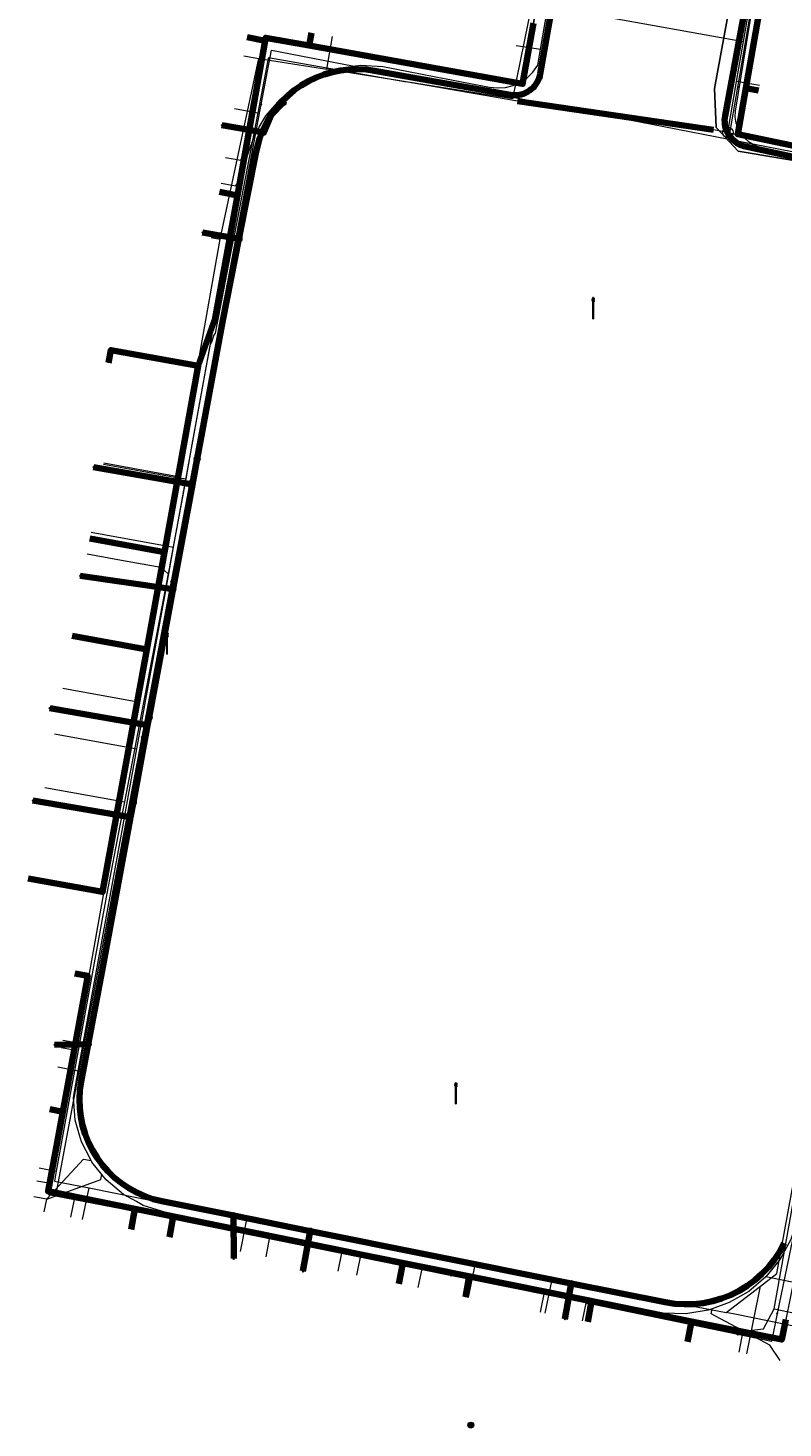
# Model space of a CAD drawing. Extents: x 152558 to 154479, y 462974 to 463683.
# Tile 41 of 256: x 152888 to 152917, y 463291 to 463345. Entities that reach past the tile are written whole.
import ezdxf
from ezdxf.enums import TextEntityAlignment as Align
from ezdxf.lldxf.tags import DXFTag

# ---------------------------------------------------------------- set-up
doc = ezdxf.new("R2010")
doc.units = 0
doc.header["$LTSCALE"] = 0.2
doc.layers.get('0').update_dxf_attribs({"linetype": 'CONTINUOUS'})
for name, color, linetype, lineweight in [('B-RO-KL-DATA_COAXIAAL_7_ZIGGO BV-G', 90, 'KL-DATA-N', 18), ('B-RO-KL-DATA_HULPSTUK_KPN BV-S', 90, 'CONTINUOUS', 25), ('B-RO-KL-DATA_KABELBED_KPN BV-G', 90, 'CONTINUOUS', 100), ('B-RO-KL-DATA_KABELBED_ZIGGO BV-G', 90, 'CONTINUOUS', 100), ('B-RO-KL-DATA_REGGEFIBER OPERATOR BV-G', 90, 'KL-DATA-N', 18), ('B-RO-KL-ET_LS_400 V_STEDIN NETBEHEER BV-G', 190, 'KL-LS-N', 18), ('B-RO-KL-ET_LS_GEMEENTE AMERSFOORT-S', 190, 'CONTINUOUS', 25), ('B-RO-KL-GAS_LD_22_0.1 BAR_STEDIN NETBEHEER BV-G', 50, 'KL-GAS-LD-N', 18), ('B-RO-KL-GAS_LD_HULPSTUK_STEDIN NETBEHEER BV-S', 50, 'CONTINUOUS', 25), ('B-RO-KL-GAS_LD_KOPER_22_0.1 BAR_STEDIN NETBEHEER BV-G', 50, 'KL-GAS-LD-N', 18), ('B-RO-KL-GAS_LD_MANTELBUIS_ASBESTCEMENT_124_STEDIN NETBEHEER BV-G', 50, 'CONTINUOUS', 100), ('B-RO-KL-GAS_LD_PE_32_0.1 BAR_STEDIN NETBEHEER BV-G', 50, 'KL-GAS-LD-N', 18), ('B-RO-KL-GAS_LD_PVC_63_0.1 BAR_STEDIN NETBEHEER BV-G', 50, 'KL-GAS-LD-N', 18), ('B-RO-KL-WATER_100_VITENS-G', 170, 'KL-WATER-N', 18), ('B-RO-KL-WATER_HULPSTUK_VITENS-S', 170, 'CONTINUOUS', 25)]:
    doc.layers.add(name, color=color, linetype=linetype, lineweight=lineweight)
doc.styles.add('NLCS-ISO', font='NLCS-ISO.ttf')
tags = doc.linetypes.add('KL-DATA-N', pattern='A,4,-1,[101,NLCS.SHX,S=0.5,R=0,X=0,Y=0],-1,4,-1,["D",Standard,S=1,R=0,X=-0.25,Y=-0.5],-1.5', length=12.5).pattern_tags.tags
tags[18] = DXFTag(74, 10)
tags = doc.linetypes.add('KL-GAS-LD-N', pattern='A,4,-1,[69,NLCS.SHX,S=0.5,R=0,X=0,Y=0],-1,4,-1,["L",Standard,S=1,R=0,X=0.25,Y=-0.5],-2', length=13).pattern_tags.tags
tags[18] = DXFTag(74, 10)
tags = doc.linetypes.add('KL-LS-N', pattern='A,4,-1,[103,NLCS.SHX,S=0.75,R=0,X=0,Y=0],-1,4,-1,["L",Standard,S=1,R=0,X=0,Y=-0.5],-2', length=13).pattern_tags.tags
tags[18] = DXFTag(74, 10)
doc.linetypes.add('KL-WATER-N', pattern='A,7,-0.5,[168,NLCS.SHX,S=0.75,R=0,X=0.75,Y=0],-2', length=9.5)

# ---------------------------------------------------------------- blocks, each defined once
blk = doc.blocks.new('SKL-WTB_HULP_T STUK-SO')
at = {"color": 0, "linetype": 'ByBlock', "lineweight": 18}
blk.add_circle((0, 0), 1, dxfattribs=at)
at = {"color": 0, "linetype": 'ByBlock', "lineweight": -2, "style": 'NLCS-ISO'}
blk.add_text('T', height=1, dxfattribs=at).set_placement((0, 0), align=Align.MIDDLE_CENTER)
at = {"color": 0, "linetype": 'ByBlock', "lineweight": 18, "style": 'NLCS-ISO', "flags": 1}
for tag, p in [('TYPE', (1.5, 0)), ('OMSCHRIJVING', (1.5, -3)), ('LABEL', (1.5, -1.5))]:
    blk.add_attdef(tag, p, '', height=1, dxfattribs=at)
blk = doc.blocks.new('SKL-WTB_HULP_OVERIG-SO')
at = {"color": 0, "linetype": 'ByBlock', "lineweight": 18}
for points in [[(-0.14, 0.14), (0.14, -0.14)], [(0.14, 0.14), (-0.14, -0.14)]]:
    blk.add_lwpolyline(points, dxfattribs=at)
at = {"color": 0, "linetype": 'ByBlock', "lineweight": 18, "style": 'NLCS-ISO', "flags": 1}
for tag, p in [('TYPE', (1.5, 0)), ('OMSCHRIJVING', (1.5, -3)), ('LABEL', (1.5, -1.5))]:
    blk.add_attdef(tag, p, '', height=1, dxfattribs=at)
blk = doc.blocks.new('SKL-WTB_HULP_MOF-SO')
at = {"linetype": 'ByBlock', "lineweight": 18}
h = blk.add_hatch(color=0, dxfattribs=at)
h.dxf.hatch_style = 1
h.paths.add_polyline_path([(-0.5625, 0, 1), (0.5625, 0, 1)])
at = {"color": 0, "linetype": 'ByBlock', "lineweight": 18}
blk.add_circle((0, 0), 0.5625, dxfattribs=at)
at = {"color": 0, "linetype": 'ByBlock', "lineweight": 18, "style": 'NLCS-ISO', "flags": 1}
for tag, p in [('TYPE', (1.5, 0)), ('OMSCHRIJVING', (1.5, -3)), ('LABEL', (1.5, -1.5))]:
    blk.add_attdef(tag, p, '', height=1, dxfattribs=at)
blk = doc.blocks.new('SKL-ET_LS_MAST-SO')
for p, q in [((-0.05, 2.07), (0.05, 2.07)), ((-0.05, -2), (0.05, -2))]:
    blk.add_line(p, q)
for points in [[(-0.18, 1.76), (-0.22, 1.76), (-0.22, 1.84), (-0.18, 1.84), (-0.18, 1.79)], [(-0.18, 1.49), (-0.22, 1.49), (-0.22, 1.57), (-0.18, 1.57), (-0.18, 1.52)], [(-0.18, 1.79), (-0.05, 1.79)], [(-0.18, 1.76), (-0.05, 1.76)], [(-0.18, 1.52), (-0.05, 1.52)], [(-0.18, 1.49), (-0.05, 1.49)], [(-0.05, -2), (-0.05, 2.07)], [(0.05, -2), (0.05, 2.07)], [(0.18, 1.92), (0.05, 1.92)], [(0.18, 1.89), (0.05, 1.89)], [(0.18, 1.66), (0.05, 1.66)], [(0.18, 1.63), (0.05, 1.63)], [(0.18, 1.39), (0.05, 1.39)], [(0.18, 1.36), (0.05, 1.36)], [(0.18, 1.89), (0.22, 1.89), (0.22, 1.97), (0.18, 1.97), (0.18, 1.92)], [(0.18, 1.63), (0.22, 1.63), (0.22, 1.71), (0.18, 1.71), (0.18, 1.66)], [(0.18, 1.36), (0.22, 1.36), (0.22, 1.44), (0.18, 1.44), (0.18, 1.39)]]:
    blk.add_lwpolyline(points)

msp = doc.modelspace()

# ---------------------------------------------------------------- linework, layer by layer
at = {"layer": 'B-RO-KL-DATA_COAXIAAL_7_ZIGGO BV-G', "flags": 128}
for points in [[(152887.927, 463311.968), (152890.785, 463311.448), (152892.475, 463320.748), (152893.155, 463324.487), (152894.452, 463331.622), (152895.106, 463333.452), (152895.951, 463338.166), (152897.014, 463344.094), (152897.035, 463344.209), (152898.709, 463343.909), (152906.883, 463342.443), (152907.3, 463344.767), (152908.54, 463351.68), (152908.717, 463352.668), (152909.181, 463356.338), (152911.072, 463367.378), (152911.292, 463368.661), (152911.61, 463370.522), (152911.617, 463370.611)], [(152911.617, 463370.611), (152911.61, 463370.522), (152911.292, 463368.661), (152911.072, 463367.378), (152909.181, 463356.338), (152908.717, 463352.668), (152908.54, 463351.68), (152907.3, 463344.767), (152906.883, 463342.443), (152898.709, 463343.909), (152897.035, 463344.209), (152897.014, 463344.094), (152895.951, 463338.166), (152895.106, 463333.452), (152894.452, 463331.622), (152893.155, 463324.487), (152892.475, 463320.748), (152889.617, 463321.267)], [(152911.617, 463370.611), (152911.61, 463370.522), (152911.292, 463368.661), (152911.072, 463367.378), (152909.181, 463356.338), (152908.717, 463352.668), (152908.54, 463351.68), (152907.3, 463344.767), (152906.883, 463342.443), (152898.709, 463343.909), (152897.035, 463344.209), (152897.014, 463344.094), (152895.951, 463338.166), (152895.106, 463333.452), (152894.452, 463331.622), (152893.155, 463324.487), (152890.297, 463325.006)], [(152891.017, 463331.737), (152891.106, 463332.23), (152894.452, 463331.622), (152895.106, 463333.452), (152895.951, 463338.166), (152897.014, 463344.094), (152897.035, 463344.209), (152898.709, 463343.909), (152906.883, 463342.443), (152907.3, 463344.767), (152908.54, 463351.68), (152908.717, 463352.668), (152909.181, 463356.338), (152911.072, 463367.378), (152911.292, 463368.661), (152911.61, 463370.522), (152911.617, 463370.611)], [(152911.617, 463370.611), (152911.61, 463370.522), (152911.292, 463368.661), (152911.072, 463367.378), (152909.181, 463356.338), (152908.717, 463352.668), (152908.54, 463351.68), (152907.3, 463344.767), (152906.883, 463342.443), (152898.709, 463343.909), (152897.035, 463344.209), (152897.014, 463344.094), (152896.328, 463344.234)], [(152934.424, 463317.957), (152924.66, 463319.741), (152924.097, 463319.901), (152923.577, 463320.168), (152923.118, 463320.53), (152922.738, 463320.975), (152922.452, 463321.485), (152922.27, 463322.04), (152922.199, 463322.621), (152922.243, 463323.204), (152922.474, 463324.535), (152923.051, 463327.862), (152923.307, 463329.341), (152923.804, 463332.207), (152924.393, 463335.603), (152924.891, 463338.478), (152923.712, 463338.723), (152915.131, 463340.509), (152915.442, 463342.274), (152916.367, 463347.535)], [(152934.424, 463317.957), (152924.66, 463319.741), (152924.097, 463319.901), (152923.577, 463320.168), (152923.118, 463320.53), (152922.738, 463320.975), (152922.452, 463321.485), (152922.27, 463322.04), (152922.199, 463322.621), (152922.243, 463323.204), (152922.474, 463324.535), (152923.051, 463327.862), (152923.307, 463329.341), (152923.804, 463332.207), (152924.393, 463335.603), (152924.891, 463338.478), (152923.712, 463338.723), (152915.131, 463340.509), (152915.442, 463342.274), (152915.933, 463342.188)], [(152934.424, 463317.957), (152931.516, 463310.434), (152924.364, 463311.754), (152923.59, 463311.819), (152922.82, 463311.735), (152922.079, 463311.504), (152921.398, 463311.134), (152920.8, 463310.639), (152920.309, 463310.039), (152919.944, 463309.355), (152919.717, 463308.613), (152919.465, 463307.366), (152917.47, 463297.506), (152916.975, 463295.055), (152916.817, 463294.276), (152913.353, 463294.977), (152909.53, 463295.75), (152904.842, 463296.699), (152902.294, 463297.215), (152893.496, 463298.995), (152892.025, 463299.292), (152888.696, 463299.966), (152889.258, 463303.015)], [(152934.424, 463317.957), (152931.516, 463310.434), (152924.364, 463311.754), (152923.59, 463311.819), (152922.82, 463311.735), (152922.079, 463311.504), (152921.398, 463311.134), (152920.8, 463310.639), (152920.309, 463310.039), (152919.944, 463309.355), (152919.717, 463308.613), (152919.465, 463307.366), (152917.47, 463297.506), (152916.975, 463295.055), (152916.817, 463294.276), (152913.353, 463294.977), (152909.53, 463295.75), (152904.842, 463296.699), (152902.294, 463297.215), (152893.496, 463298.995), (152893.349, 463298.203)], [(152934.424, 463317.957), (152931.516, 463310.434), (152924.364, 463311.754), (152923.59, 463311.819), (152922.82, 463311.735), (152922.079, 463311.504), (152921.398, 463311.134), (152920.8, 463310.639), (152920.309, 463310.039), (152919.944, 463309.355), (152919.717, 463308.613), (152919.465, 463307.366), (152917.47, 463297.506), (152916.975, 463295.055), (152916.817, 463294.276), (152913.353, 463294.977), (152909.53, 463295.75), (152904.842, 463296.699), (152902.294, 463297.215), (152902.147, 463296.423)], [(152934.424, 463317.957), (152931.516, 463310.434), (152924.364, 463311.754), (152923.59, 463311.819), (152922.82, 463311.735), (152922.079, 463311.504), (152921.398, 463311.134), (152920.8, 463310.639), (152920.309, 463310.039), (152919.944, 463309.355), (152919.717, 463308.613), (152919.465, 463307.366), (152917.47, 463297.506), (152916.975, 463295.055), (152916.817, 463294.276), (152913.353, 463294.977), (152909.53, 463295.75), (152904.842, 463296.699), (152902.294, 463297.215), (152902.147, 463296.423)], [(152934.424, 463317.957), (152931.516, 463310.434), (152924.364, 463311.754), (152923.59, 463311.819), (152922.82, 463311.735), (152922.079, 463311.504), (152921.398, 463311.134), (152920.8, 463310.639), (152920.309, 463310.039), (152919.944, 463309.355), (152919.717, 463308.613), (152919.465, 463307.366), (152917.47, 463297.506), (152916.975, 463295.055), (152916.817, 463294.276), (152913.353, 463294.977), (152909.53, 463295.75), (152904.842, 463296.699), (152904.696, 463295.912)], [(152934.424, 463317.957), (152931.516, 463310.434), (152924.364, 463311.754), (152923.59, 463311.819), (152922.82, 463311.735), (152922.079, 463311.504), (152921.398, 463311.134), (152920.8, 463310.639), (152920.309, 463310.039), (152919.944, 463309.355), (152919.717, 463308.613), (152919.465, 463307.366), (152917.47, 463297.506), (152916.975, 463295.055), (152916.817, 463294.276), (152913.353, 463294.977), (152909.53, 463295.75), (152909.384, 463294.959)]]:
    msp.add_lwpolyline(points, dxfattribs=at)
at = {"layer": 'B-RO-KL-DATA_KABELBED_KPN BV-G', "flags": 128}
for points in [[(152916.914, 463297.973), (152916.741, 463297.652), (152916.539, 463297.347), (152916.312, 463297.062), (152916.061, 463296.797), (152915.787, 463296.556), (152915.494, 463296.339), (152915.182, 463296.149), (152914.855, 463295.986), (152914.515, 463295.854), (152914.165, 463295.751), (152913.807, 463295.679), (152913.445, 463295.639), (152913.08, 463295.631), (152912.716, 463295.655), (152912.355, 463295.711), (152908.744, 463296.432), (152903.33, 463297.514), (152898.741, 463298.441), (152895.8, 463299.036), (152893.061, 463299.589), (152892.73, 463299.671), (152892.408, 463299.781), (152892.096, 463299.918), (152891.797, 463300.082), (152891.514, 463300.272), (152891.248, 463300.484), (152891.001, 463300.72), (152890.776, 463300.975), (152890.573, 463301.249), (152890.395, 463301.54), (152890.243, 463301.844), (152890.117, 463302.161), (152890.019, 463302.488), (152889.95, 463302.821), (152889.91, 463303.16), (152889.9, 463303.5), (152889.919, 463303.841), (152889.967, 463304.178), (152890.236, 463305.616), (152890.764, 463308.435), (152891.856, 463314.313), (152891.965, 463314.901), (152892.512, 463317.848), (152892.568, 463318.146), (152894.227, 463327.082), (152894.409, 463328.063), (152895.397, 463333.381), (152896.013, 463336.505), (152896.672, 463339.845), (152896.73, 463340.097), (152896.805, 463340.345), (152896.896, 463340.587), (152896.999, 463340.814), (152897.115, 463341.033), (152897.245, 463341.245), (152897.436, 463341.51), (152897.648, 463341.758), (152897.88, 463341.987), (152898.13, 463342.196), (152898.397, 463342.384), (152898.678, 463342.549), (152898.972, 463342.69), (152899.277, 463342.806), (152899.59, 463342.897), (152899.91, 463342.961), (152900.234, 463342.998), (152900.56, 463343.008), (152900.886, 463342.991), (152901.209, 463342.947), (152906.403, 463342.02), (152906.489, 463342.008), (152906.577, 463342.004), (152906.664, 463342.008), (152906.75, 463342.019), (152906.835, 463342.038), (152906.918, 463342.064), (152906.999, 463342.097), (152907.076, 463342.137), (152907.15, 463342.184), (152907.219, 463342.237), (152907.284, 463342.296), (152907.342, 463342.36), (152907.396, 463342.429), (152907.442, 463342.503), (152907.483, 463342.58), (152907.516, 463342.661), (152907.542, 463342.744), (152907.561, 463342.829), (152911.911, 463367.538)], [(152914.822, 463340.438), (152914.777, 463340.507), (152914.737, 463340.579), (152914.703, 463340.654), (152914.676, 463340.731), (152914.655, 463340.811), (152914.64, 463340.892), (152914.632, 463340.974), (152914.63, 463341.056), (152914.635, 463341.138), (152914.647, 463341.22), (152916.394, 463350.71)], [(152897.708, 463341.716), (152897.245, 463341.245), (152896.97, 463340.574), (152896.896, 463340.587), (152895.358, 463340.854)], [(152921.283, 463338.773), (152915.435, 463340.038), (152915.355, 463340.059), (152915.276, 463340.086), (152915.2, 463340.12), (152915.127, 463340.159), (152915.057, 463340.205), (152914.992, 463340.256), (152914.93, 463340.312), (152914.874, 463340.373), (152914.822, 463340.438)], [(152896.013, 463336.505), (152894.617, 463336.746)], [(152894.409, 463328.063), (152894.227, 463327.082), (152890.44, 463327.735)], [(152893.48, 463323.063), (152889.922, 463323.576)], [(152892.568, 463318.146), (152892.512, 463317.848), (152888.757, 463318.501)], [(152891.965, 463314.901), (152891.856, 463314.313), (152888.111, 463314.959)], [(152890.236, 463305.616), (152888.948, 463305.583)], [(152895.8, 463299.036), (152895.81, 463297.383)], [(152898.741, 463298.443), (152898.741, 463298.441), (152898.467, 463296.897)], [(152908.744, 463296.432), (152908.5, 463295.061)]]:
    msp.add_lwpolyline(points, dxfattribs=at)
at = {"layer": 'B-RO-KL-DATA_KABELBED_ZIGGO BV-G', "flags": 128}
for points in [[(152915.442, 463342.274), (152916.367, 463347.535)], [(152898.709, 463343.909), (152906.883, 463342.443), (152907.3, 463344.767)], [(152895.951, 463338.166), (152897.014, 463344.094)], [(152896.328, 463344.234), (152897.014, 463344.094)], [(152897.014, 463344.094), (152897.035, 463344.209), (152898.709, 463343.909)], [(152898.709, 463343.909), (152898.797, 463344.405)], [(152923.712, 463338.723), (152915.131, 463340.509), (152915.442, 463342.274)], [(152915.442, 463342.274), (152915.933, 463342.188)], [(152894.452, 463331.622), (152895.106, 463333.452), (152895.951, 463338.166)], [(152895.951, 463338.166), (152895.264, 463338.302)], [(152891.017, 463331.737), (152891.106, 463332.23), (152894.452, 463331.622)], [(152893.155, 463324.487), (152894.452, 463331.622)], [(152890.297, 463325.006), (152893.155, 463324.487)], [(152892.475, 463320.748), (152893.155, 463324.487)], [(152889.617, 463321.267), (152892.475, 463320.748)], [(152887.927, 463311.968), (152890.785, 463311.448), (152892.475, 463320.748)], [(152889.722, 463308.323), (152890.219, 463308.231), (152889.258, 463303.015)], [(152892.025, 463299.292), (152888.696, 463299.966), (152889.258, 463303.015)], [(152889.258, 463303.015), (152888.767, 463303.114)], [(152891.879, 463298.505), (152892.025, 463299.292)], [(152893.496, 463298.995), (152892.025, 463299.292)], [(152893.349, 463298.203), (152893.496, 463298.995)], [(152902.294, 463297.215), (152893.496, 463298.995)], [(152902.147, 463296.423), (152902.294, 463297.215)], [(152904.842, 463296.699), (152902.294, 463297.215)], [(152904.696, 463295.912), (152904.842, 463296.699)], [(152909.53, 463295.75), (152904.842, 463296.699)], [(152909.384, 463294.959), (152909.53, 463295.75)], [(152913.353, 463294.977), (152909.53, 463295.75)], [(152913.207, 463294.19), (152913.353, 463294.977)], [(152916.975, 463295.055), (152916.817, 463294.276), (152913.353, 463294.977)]]:
    msp.add_lwpolyline(points, dxfattribs=at)
at = {"layer": 'B-RO-KL-DATA_REGGEFIBER OPERATOR BV-G', "flags": 128}
for points in [[(152910.187, 463377.65), (152911.301, 463377.276), (152912.044, 463375.254), (152912.004, 463372.934), (152911.536, 463367.796), (152908.677, 463354.009), (152909.429, 463353.865), (152916.019, 463352.782), (152916.239, 463352.666), (152915.771, 463350.615), (152915.47, 463348.967), (152914.243, 463342.26), (152914.304, 463340.773), (152915.145, 463339.863), (152923.289, 463338.499), (152924.214, 463338.29), (152923.809, 463336.017), (152923.256, 463332.911), (152922.37, 463327.933), (152921.883, 463325.111), (152921.936, 463323.992), (152922.878, 463320.924), (152923.571, 463320.516), (152924.878, 463319.748), (152925.168, 463319.682)], [(152908.014, 463351.579), (152908.457, 463351.5), (152906.504, 463341.872), (152899.377, 463343.004)], [(152923.289, 463338.499), (152915.145, 463339.863), (152914.304, 463340.773), (152914.243, 463342.26), (152915.47, 463348.967), (152917.076, 463348.684)], [(152899.377, 463343.004), (152899.602, 463344.257)], [(152895.298, 463336.486), (152896.771, 463343.418)], [(152896.2, 463343.52), (152896.771, 463343.418)], [(152896.771, 463343.418), (152899.377, 463343.004)], [(152893.678, 463327.386), (152895.298, 463336.486)], [(152894.95, 463336.548), (152895.298, 463336.486)], [(152890.828, 463327.904), (152893.678, 463327.386)], [(152892.919, 463323.121), (152893.678, 463327.386)], [(152890.054, 463323.642), (152892.919, 463323.121)], [(152892.14, 463318.742), (152892.919, 463323.121)], [(152889.259, 463319.266), (152892.14, 463318.742)], [(152891.368, 463314.407), (152892.14, 463318.742)], [(152888.471, 463314.934), (152891.368, 463314.407)], [(152889.761, 463305.378), (152891.368, 463314.407)], [(152888.791, 463300.274), (152889.761, 463305.378)], [(152889.203, 463305.48), (152889.761, 463305.378)], [(152916.531, 463295.452), (152917.653, 463301.754)], [(152888.262, 463300.371), (152888.791, 463300.274)], [(152888.791, 463300.274), (152888.711, 463299.842), (152889.712, 463299.658)], [(152889.574, 463298.972), (152889.712, 463299.658)], [(152889.712, 463299.658), (152895.925, 463298.444)], [(152895.78, 463297.716), (152895.925, 463298.444)], [(152895.925, 463298.444), (152899.965, 463297.655)], [(152899.812, 463296.9), (152899.965, 463297.655)], [(152899.965, 463297.655), (152903.032, 463296.992)], [(152902.888, 463296.278), (152903.032, 463296.992)], [(152903.032, 463296.992), (152909.335, 463295.737)], [(152909.187, 463295.004), (152909.335, 463295.737)], [(152909.335, 463295.737), (152915.345, 463294.6)], [(152915.345, 463294.6), (152916.12, 463294.697), (152916.531, 463295.452)], [(152916.531, 463295.452), (152917.622, 463295.231)], [(152915.181, 463293.791), (152915.345, 463294.6)]]:
    msp.add_lwpolyline(points, dxfattribs=at)
at = {"layer": 'B-RO-KL-ET_LS_400 V_STEDIN NETBEHEER BV-G', "flags": 128}
for points in [[(152977.211, 463310.014), (152975.44, 463310.332), (152972.325, 463310.891), (152971.657, 463311.011), (152966.926, 463311.86), (152965.756, 463312.07), (152963.224, 463312.525), (152960.738, 463312.971), (152955.72, 463313.872), (152953.427, 463314.283), (152949.908, 463314.915), (152948.038, 463315.251), (152944.716, 463315.847), (152941.643, 463316.398), (152921.942, 463319.854), (152921.746, 463319.926), (152921.586, 463320.06), (152921.526, 463320.146), (152921.455, 463320.343), (152921.456, 463320.552), (152922.549, 463326.621), (152922.895, 463328.545), (152923.452, 463331.639), (152923.889, 463334.065), (152923.937, 463334.768), (152923.942, 463334.845), (152923.865, 463335.542), (152923.856, 463335.621), (152923.634, 463336.37), (152923.285, 463337.069), (152922.819, 463337.695), (152922.519, 463337.977), (152922.25, 463338.23), (152921.596, 463338.657), (152920.877, 463338.962), (152918.259, 463339.52), (152915.975, 463340.006), (152915.766, 463340.093), (152915.572, 463340.209), (152915.401, 463340.356), (152915.258, 463340.531), (152915.148, 463340.728), (152915.074, 463340.942), (152915.038, 463341.165), (152915.041, 463341.391), (152916.217, 463348.616), (152916.521, 463350.484), (152917.048, 463353.722)], [(152939.837, 463308.705), (152925.438, 463311.336), (152924.932, 463311.351), (152921.394, 463312.035), (152921.257, 463311.963), (152920.601, 463311.516), (152920.041, 463310.953), (152919.599, 463310.293), (152919.289, 463309.562), (152919.055, 463308.363), (152918.607, 463305.755), (152918.057, 463302.555), (152917.743, 463300.732), (152917.435, 463298.942), (152917.168, 463298.12), (152916.756, 463297.36), (152916.204, 463296.68), (152915.556, 463296.127), (152914.807, 463295.695), (152914.151, 463295.463), (152913.993, 463295.407), (152913.139, 463295.272), (152912.275, 463295.295), (152910.158, 463295.725), (152907.748, 463296.213), (152905.161, 463296.736), (152900.71, 463297.637), (152900.163, 463297.748), (152896.836, 463298.421), (152895.359, 463298.72), (152893.173, 463299.162), (152892.346, 463299.428), (152892.083, 463299.573), (152891.585, 463299.849), (152890.921, 463300.41), (152890.756, 463300.617), (152890.379, 463301.09), (152890.351, 463301.144), (152889.979, 463301.862), (152889.905, 463302.121), (152889.739, 463302.698), (152889.665, 463303.564), (152889.852, 463304.592), (152889.977, 463305.276), (152891.53, 463313.811), (152892.099, 463316.935), (152892.443, 463318.827), (152893.18, 463322.875), (152893.508, 463324.678), (152894.093, 463327.89), (152895.106, 463333.452), (152895.623, 463336.097), (152896.188, 463338.991), (152896.311, 463339.62), (152896.43, 463339.962), (152896.617, 463340.479), (152896.792, 463340.778), (152897.047, 463341.213), (152897.604, 463341.857), (152898.268, 463342.388), (152899.019, 463342.79), (152899.829, 463343.049), (152900.674, 463343.156), (152901.524, 463343.107), (152903.561, 463342.714), (152905.621, 463342.318), (152905.925, 463342.288), (152906.229, 463342.31), (152906.525, 463342.384), (152906.803, 463342.509), (152907.056, 463342.68), (152907.275, 463342.892), (152907.467, 463343.158), (152907.573, 463343.768), (152908.719, 463350.353), (152909.073, 463352.391)], [(152906.639, 463343.914), (152907.573, 463343.768)], [(152895.501, 463339.623), (152896.087, 463339.518), (152896.411, 463339.969), (152896.43, 463339.962)], [(152895.325, 463338.638), (152895.896, 463338.536), (152896.168, 463338.995), (152896.188, 463338.991)], [(152890.347, 463325.253), (152893.508, 463324.678)], [(152888.939, 463317.51), (152892.099, 463316.935)], [(152889.067, 463304.736), (152889.852, 463304.592)], [(152888.152, 463299.77), (152888.643, 463299.679), (152890.059, 463301.198), (152890.351, 463301.144)], [(152888.551, 463299.179), (152888.65, 463299.669), (152890.717, 463300.421), (152890.756, 463300.617)], [(152897.05, 463297.459), (152897.189, 463298.146), (152896.836, 463298.421)], [(152900.532, 463296.755), (152900.71, 463297.637)], [(152907.569, 463295.331), (152907.748, 463296.213)], [(152917.848, 463296.348), (152916.204, 463296.68)], [(152916.756, 463293.472), (152916.365, 463294.061), (152914.111, 463295.267), (152914.151, 463295.463)]]:
    msp.add_lwpolyline(points, dxfattribs=at)
at = {"layer": 'B-RO-KL-GAS_LD_22_0.1 BAR_STEDIN NETBEHEER BV-G', "flags": 128}
msp.add_lwpolyline([(152890.195, 463324.418), (152891.376, 463324.204)], dxfattribs=at)
at = {"layer": 'B-RO-KL-GAS_LD_KOPER_22_0.1 BAR_STEDIN NETBEHEER BV-G', "flags": 128}
for points in [[(152894.991, 463336.775), (152895.823, 463336.625)], [(152890.821, 463327.862), (152893.497, 463327.376)], [(152889.103, 463318.412), (152891.788, 463317.923)], [(152888.566, 463315.46), (152891.209, 463314.98)], [(152891.209, 463314.98), (152891.622, 463314.905)], [(152915.085, 463295.239), (152914.693, 463295.318)], [(152917.524, 463294.745), (152915.085, 463295.239)]]:
    msp.add_lwpolyline(points, dxfattribs=at)
at = {"layer": 'B-RO-KL-GAS_LD_MANTELBUIS_ASBESTCEMENT_124_STEDIN NETBEHEER BV-G', "flags": 128}
msp.add_lwpolyline([(152906.685, 463341.775), (152914.202, 463340.682)], dxfattribs=at)
at = {"layer": 'B-RO-KL-GAS_LD_PE_32_0.1 BAR_STEDIN NETBEHEER BV-G', "flags": 128}
for points in [[(152906.938, 463345.582), (152915.349, 463344.074)], [(152915.966, 463342.377), (152915.084, 463342.532)], [(152895.838, 463341.499), (152896.735, 463341.338)], [(152893.497, 463327.376), (152893.971, 463327.29)], [(152891.376, 463324.204), (152893.015, 463323.906), (152893.294, 463323.652)], [(152891.788, 463317.923), (152892.185, 463317.851)], [(152889.256, 463305.765), (152889.904, 463305.646)], [(152888.353, 463300.864), (152889.009, 463300.735)], [(152890.021, 463298.881), (152890.267, 463300.097)], [(152896.07, 463297.657), (152896.318, 463298.883)], [(152898.52, 463297.162), (152898.769, 463298.391)], [(152904.811, 463295.889), (152905.064, 463297.142)], [(152907.751, 463295.294), (152908.012, 463296.581)], [(152915.482, 463293.73), (152916.008, 463296.331)]]:
    msp.add_lwpolyline(points, dxfattribs=at)
at = {"layer": 'B-RO-KL-GAS_LD_PVC_63_0.1 BAR_STEDIN NETBEHEER BV-G', "flags": 128}
for points in [[(152914.756, 463340.579), (152915.084, 463342.532), (152915.349, 463344.074), (152915.734, 463346.275), (152916.159, 463348.704), (152916.435, 463350.279), (152916.438, 463350.296), (152919.7, 463368.936)], [(152914.756, 463340.579), (152914.203, 463340.686), (152906.685, 463341.775), (152903.226, 463342.376), (152902.409, 463342.518), (152902.36, 463342.527), (152897.14, 463343.438), (152897.124, 463343.353), (152896.735, 463341.338), (152895.823, 463336.625), (152895.807, 463336.54), (152895.1, 463332.88), (152895.052, 463332.806), (152894.961, 463332.539), (152894.914, 463332.464), (152894.212, 463328.612), (152893.971, 463327.29), (152893.387, 463324.14), (152893.331, 463323.848), (152893.294, 463323.652), (152892.35, 463318.714), (152892.185, 463317.851), (152891.622, 463314.905), (152891.448, 463313.997), (152890.949, 463311.384), (152889.904, 463305.646), (152889.548, 463303.693), (152889.009, 463300.735), (152888.94, 463300.359), (152890.267, 463300.097), (152894.057, 463299.336), (152896.318, 463298.883), (152898.769, 463298.391), (152899.39, 463298.266), (152904.223, 463297.302), (152905.064, 463297.142), (152908.012, 463296.581), (152909.065, 463296.381), (152913.813, 463295.478), (152914.693, 463295.318), (152916.008, 463296.331), (152916.624, 463296.808), (152917.221, 463300.027), (152917.318, 463300.549), (152918.104, 463304.793), (152918.122, 463304.888), (152919.019, 463309.679), (152919.618, 463311.002), (152920.49, 463312.014), (152922.234, 463312.163), (152924.163, 463312.182), (152927.733, 463311.71), (152936.939, 463310.079), (152942.612, 463309.027), (152943.076, 463308.941), (152947.156, 463308.185), (152947.206, 463308.176), (152952.49, 463307.196), (152952.867, 463307.126), (152957.59, 463306.262), (152961.122, 463305.619), (152961.712, 463305.511), (152962.757, 463305.321), (152963.333, 463305.216), (152968.684, 463304.241), (152969.772, 463304.043), (152975.765, 463302.953), (152976.169, 463302.882), (152983.775, 463301.542), (152983.922, 463301.516), (152987.861, 463300.822), (152988.649, 463300.678), (152992.206, 463300.014), (152993.624, 463299.75), (152999.033, 463298.741), (152999.148, 463298.72), (153002.692, 463298.059), (153008.428, 463297.028), (153009.165, 463296.895), (153011.963, 463296.392), (153013.519, 463296.112), (153017.316, 463295.43), (153019.446, 463295.047), (153021.832, 463294.604), (153024.409, 463294.126), (153027.211, 463293.606), (153030.014, 463293.086), (153033.595, 463292.422), (153036.772, 463291.833), (153038.15, 463291.577), (153039.814, 463291.269), (153040.021, 463291.231), (153040.227, 463291.192)], [(152914.756, 463340.579), (152919.403, 463339.62), (152922.515, 463338.977), (152924.275, 463336.454), (152924.042, 463335.053), (152923.649, 463332.686), (152923.566, 463332.189), (152922.81, 463327.646), (152922.671, 463326.809), (152921.921, 463322.296), (152921.94, 463322.21), (152923.685, 463319.886), (152925.052, 463319.354), (152928.359, 463318.549), (152935.517, 463317.223), (152944.127, 463315.751), (152944.908, 463315.615), (152948.696, 463314.957), (152949.637, 463314.793), (152954.078, 463314.02), (152955.471, 463313.766), (152959.926, 463312.955), (152961.029, 463312.754), (152965.956, 463311.856), (152966.304, 463311.793), (152971.446, 463310.856), (152971.724, 463310.805), (152976.446, 463309.95), (152977.17, 463309.819), (152985.474, 463308.318), (152985.622, 463308.291), (152990.065, 463307.487), (152991.05, 463307.309), (152995.771, 463306.45), (152995.897, 463306.427), (153001.069, 463305.484), (153001.829, 463305.346), (153010.385, 463303.787), (153010.522, 463303.762), (153015.147, 463302.92), (153015.392, 463302.875), (153020.876, 463301.876), (153021.2, 463301.817), (153025.923, 463300.957), (153026.285, 463300.891), (153031.639, 463299.91), (153033.136, 463299.634), (153036.967, 463298.926), (153037.394, 463298.847), (153041.426, 463298.103), (153042.07, 463297.984), (153041.986, 463297.564)]]:
    msp.add_lwpolyline(points, dxfattribs=at)
at = {"layer": 'B-RO-KL-WATER_100_VITENS-G', "flags": 128}
for points in [[(152914.792, 463340.325), (152915.136, 463342.321), (152915.92, 463346.875), (152916.221, 463348.622), (152917.847, 463358.06), (152917.991, 463358.897), (152918.609, 463362.483), (152919.56, 463368.005)], [(152924.245, 463311.827), (152922.488, 463312.151), (152921.123, 463311.254), (152919.758, 463310.356), (152918.631, 463304.903), (152917.674, 463300.274), (152916.642, 463295.281), (152916.421, 463294.21), (152915.132, 463294.476), (152909.346, 463295.672), (152904.154, 463296.745), (152899.359, 463297.736), (152894.366, 463298.769), (152889.006, 463299.877), (152889.014, 463299.919), (152889.902, 463304.642), (152891.321, 463312.187), (152892.298, 463317.38), (152893.422, 463323.356), (152894.149, 463327.22), (152895.557, 463334.707), (152896.863, 463341.649), (152897.256, 463343.738), (152905.444, 463342.144), (152905.658, 463342.102), (152912.299, 463340.81), (152914.792, 463340.325)], [(152914.792, 463340.325), (152924.626, 463338.41), (152924.251, 463336.312), (152923.528, 463332.263), (152922.331, 463325.558), (152921.864, 463322.944), (152922.981, 463321.288), (152923.122, 463321.079), (152924.359, 463319.246), (152941.923, 463316.06), (152949.051, 463314.767), (152955.035, 463313.681), (152960.051, 463312.771), (152964.892, 463311.893), (152971.052, 463310.776), (152974.925, 463310.073), (152983.814, 463308.461), (152989.974, 463307.343), (152994.998, 463306.432)]]:
    msp.add_lwpolyline(points, dxfattribs=at)

# ---------------------------------------------------------------- block references
at = {"layer": 'B-RO-KL-DATA_HULPSTUK_KPN BV-S', "xscale": 0.2, "yscale": 0.2, "zscale": 0.2}
for name, p in [('SKL-WTB_HULP_MOF-SO', (152897.708, 463341.715)), ('SKL-WTB_HULP_OVERIG-SO', (152897.708, 463341.716)), ('SKL-WTB_HULP_OVERIG-SO', (152895.358, 463340.854)), ('SKL-WTB_HULP_OVERIG-SO', (152914.823, 463340.438)), ('SKL-WTB_HULP_OVERIG-SO', (152914.823, 463340.438)), ('SKL-WTB_HULP_OVERIG-SO', (152894.617, 463336.746)), ('SKL-WTB_HULP_MOF-SO', (152896.013, 463336.505)), ('SKL-WTB_HULP_OVERIG-SO', (152896.013, 463336.505)), ('SKL-WTB_HULP_MOF-SO', (152894.409, 463328.063)), ('SKL-WTB_HULP_OVERIG-SO', (152894.409, 463328.063)), ('SKL-WTB_HULP_OVERIG-SO', (152890.44, 463327.735)), ('SKL-WTB_HULP_OVERIG-SO', (152889.922, 463323.576)), ('SKL-WTB_HULP_MOF-SO', (152893.48, 463323.063)), ('SKL-WTB_HULP_OVERIG-SO', (152893.48, 463323.063)), ('SKL-WTB_HULP_OVERIG-SO', (152888.757, 463318.501)), ('SKL-WTB_HULP_MOF-SO', (152892.567, 463318.146)), ('SKL-WTB_HULP_OVERIG-SO', (152892.567, 463318.146)), ('SKL-WTB_HULP_OVERIG-SO', (152888.111, 463314.959)), ('SKL-WTB_HULP_MOF-SO', (152891.965, 463314.901)), ('SKL-WTB_HULP_OVERIG-SO', (152891.965, 463314.901)), ('SKL-WTB_HULP_OVERIG-SO', (152888.948, 463305.583)), ('SKL-WTB_HULP_MOF-SO', (152890.236, 463305.616)), ('SKL-WTB_HULP_OVERIG-SO', (152890.236, 463305.616)), ('SKL-WTB_HULP_MOF-SO', (152895.8, 463299.036)), ('SKL-WTB_HULP_OVERIG-SO', (152895.8, 463299.036)), ('SKL-WTB_HULP_MOF-SO', (152898.741, 463298.443)), ('SKL-WTB_HULP_OVERIG-SO', (152898.741, 463298.443)), ('SKL-WTB_HULP_OVERIG-SO', (152895.81, 463297.383)), ('SKL-WTB_HULP_OVERIG-SO', (152898.467, 463296.897)), ('SKL-WTB_HULP_MOF-SO', (152908.744, 463296.432)), ('SKL-WTB_HULP_OVERIG-SO', (152908.744, 463296.432)), ('SKL-WTB_HULP_OVERIG-SO', (152908.5, 463295.061)), ('SKL-WTB_HULP_MOF-SO', (152904.9, 463291))]:
    msp.add_blockref(name, p, dxfattribs=at)
at = {"layer": 'B-RO-KL-ET_LS_GEMEENTE AMERSFOORT-S', "xscale": 0.2, "yscale": 0.2, "zscale": 0.2}
for p in [(152909.589, 463333.829), (152893.254, 463320.968), (152904.325, 463303.719)]:
    msp.add_blockref('SKL-ET_LS_MAST-SO', p, dxfattribs=at)
at = {"layer": 'B-RO-KL-GAS_LD_HULPSTUK_STEDIN NETBEHEER BV-S', "xscale": 0.2, "yscale": 0.2, "zscale": 0.2}
msp.add_blockref('SKL-WTB_HULP_T STUK-SO', (152914.756, 463340.579), dxfattribs=at)
at = {"layer": 'B-RO-KL-WATER_HULPSTUK_VITENS-S', "xscale": 0.2, "yscale": 0.2, "zscale": 0.2}
for p in [(152915.136, 463342.321), (152905.444, 463342.144), (152896.863, 463341.649), (152895.557, 463334.707), (152894.149, 463327.22), (152893.422, 463323.356), (152892.298, 463317.38), (152891.321, 463312.187), (152889.902, 463304.642), (152889.006, 463299.877), (152889.006, 463299.877), (152894.366, 463298.769), (152899.359, 463297.736), (152904.154, 463296.745), (152909.346, 463295.672), (152916.642, 463295.281), (152915.132, 463294.476)]:
    msp.add_blockref('SKL-WTB_HULP_OVERIG-SO', p, dxfattribs=at)

doc.saveas('drawing.dxf')
